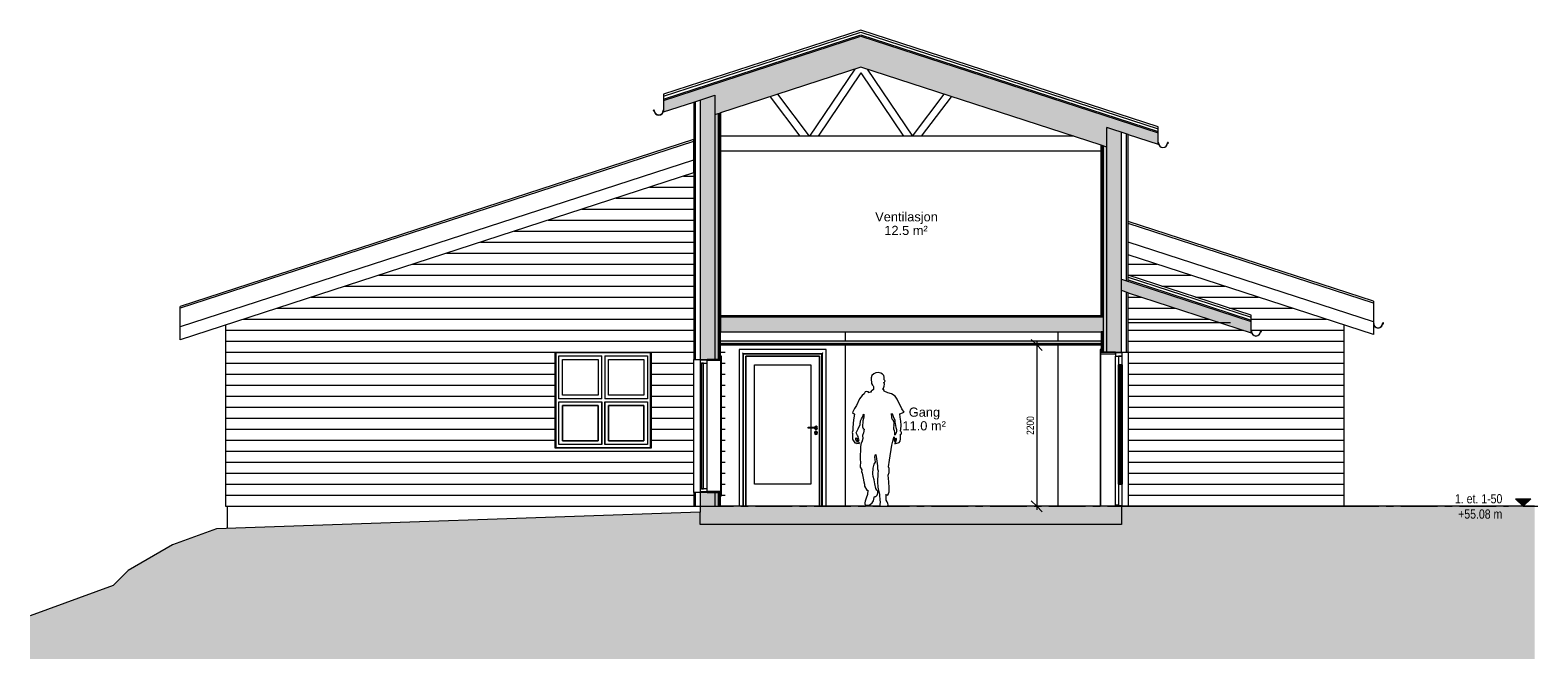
# Model space of a CAD drawing. Header units: millimetres. Extents: x 3754 to 45434, y -2080 to 6566.
# Tile 2 of 2: x 24881 to 45434, y -2080 to 6491. Entities that reach past the tile are written whole.
import ezdxf

# ---------------------------------------------------------------- set-up
doc = ezdxf.new("R2010")
doc.units = ezdxf.units.MM
doc.linetypes.add('Grid Line', pattern=[800, 500, -100, 100, -100])
for name, color, linetype, lineweight in [('A20_generelt', 1, 'Continuous', 9), ('A233_dør vindu', 2, 'Continuous', 9), ('A23_yttervegg', 7, 'Continuous', 15), ('A255_himling', 1, 'Continuous', 9), ('A25_dekker', 3, 'Continuous', 9), ('A26_yttertak', 3, 'Continuous', 9), ('A83_romtekst', 3, 'Continuous', 9), ('A84_målsetting', 4, 'Continuous', 9), ('A84_målsetting-50', 4, 'Continuous', 9), ('A85_skravur', 4, 'Continuous', 9), ('A87-koter_høydeangivelse', 4, 'Continuous', 9)]:
    doc.layers.add(name, color=color, linetype=linetype, lineweight=lineweight)
doc.styles.add('Arial', font='arial.ttf', dxfattribs={"height": 125})
doc.styles.add('Arial Narrow', font='ARIALN.TTF', dxfattribs={"height": 125})
doc.styles.add('Arial Narrow_1', font='ARIALN.TTF', dxfattribs={"height": 100})
doc.dimstyles.new('2_0_mm', dxfattribs={"dimscale": 304.8, "dimtxt": 102.343097, "dimasz": 0.492126, "dimexe": 0.164042, "dimexo": 0.164042, "dimgap": 0.032808, "dimtad": 1, "dimdec": 0, "dimzin": 0, "dimdsep": 46, "dimtxsty": 'Arial Narrow_1', "dimblk1": 'OBLIQUE', "dimblk2": 'OBLIQUE', "dimsah": 1, "dimcen": 0.09, "dimdle": 0.164042, "dimadec": 1, "dimazin": 0, "dimtfac": 1, "dimtdec": 4, "dimtix": 1, "dimtmove": 0, "dimatfit": 3, "dimfxl": 1, "dimtvp": 1, "dimtolj": 1, "dimtzin": 0, "dimarcsym": 2})
pattern_1 = [(45, (36948.555, 2422.89), (-53.033, 53.033), [])]
pattern_2 = [(0, (36948.555, 2422.887), (203.2, 50.8), [16.764, -135.636, 16.764, -135.636, -812.8]), (0, (36948.555, 2422.887), (203.2, 50.8), [-304.8, 16.764, -288.036, 16.764, -135.636, -355.6]), (0, (36948.555, 2422.887), (203.2, 50.8), [-762, 16.764, -84.836, 16.764, -237.236]), (120, (37024.755, 2448.287), (-145.5941, 150.57636), [16.764, -135.636, 16.764, -135.636, -812.8]), (120, (37024.755, 2448.287), (-145.5941, 150.57636), [-304.8, 16.764, -288.036, 16.764, -135.636, -355.6]), (120, (37024.755, 2448.287), (-145.5941, 150.57636), [-762, 16.764, -84.836, 16.764, -237.236]), (240, (37050.155, 2549.887), (-57.6059, -201.37636), [16.764, -135.636, 16.764, -135.636, -812.8]), (240, (37050.155, 2549.887), (-57.6059, -201.37636), [-304.8, 16.764, -288.036, 16.764, -135.636, -355.6]), (240, (37050.155, 2549.887), (-57.6059, -201.37636), [-762, 16.764, -84.836, 16.764, -237.236])]

# ---------------------------------------------------------------- blocks, each defined once
blk = doc.blocks.new('Focus-YD Glass - 11x21M_dyttefuge 10mm-764810-Section 6 ARB')
at = {"layer": 'A233_dør vindu'}
for p, q in [((16861, 2132), (16861, 2090)), ((16861, 2090), (16861, 0)), ((16873, 2137), (16866, 2137)), ((16866, 2085), (16868, 2085)), ((16868, 2085), (16868, 2080)), ((16868, 2080), (17068, 2080)), ((16868, 0), (16868, 2080)), ((16873, 2100), (16873, 2137)), ((17068, 2100), (16873, 2100)), ((17068, 2080), (17068, 2100)), ((17068, 15), (17068, 2048)), ((17110, 2048), (17110, 1928)), ((17160, 2048), (17110, 2048)), ((17110, 1928), (17160, 1928)), ((17110, 300), (17110, 1928)), ((17145, 1928), (17125, 1928)), ((17125, 1928), (17125, 300)), ((17145, 300), (17145, 1928)), ((17160, 1928), (17160, 2048)), ((17160, 1928), (17160, 300)), ((17110, 1061), (17110, 1079)), ((17160, 1061), (17160, 1079)), ((17110, 300), (17110, 5)), ((17160, 300), (17110, 300)), ((17125, 300), (17145, 300)), ((17160, 5), (17160, 300)), ((17110, 15), (17068, 15)), ((17068, 15), (17068, 0)), ((17110, 5), (17110, 15)), ((17110, 5), (17160, 5)), ((17160, 5), (17110, 5)), ((17160, 0), (17160, 5)), ((17068, 0), (17150, 0))]:
    blk.add_line(p, q, dxfattribs=at)
at = {"layer": 'A233_dør vindu', "lineweight": 15}
for p, q in [((17160, 2090), (17068, 2090)), ((17068, 2090), (17068, 2048)), ((17160, 2048), (17160, 2090)), ((17068, 2048), (17160, 2048))]:
    blk.add_line(p, q, dxfattribs=at)
at = {"layer": 'A233_dør vindu'}
for centre, start, end in [((16866, 2132), 90, 180), ((16866, 2090), 180, 270)]:
    blk.add_arc(centre, 5, start, end, dxfattribs=at)
for points, knots in [([(16866, 2137), (16866, 2137), (16865, 2137), (16864, 2137), (16863, 2137), (16863, 2136), (16863, 2136), (16862, 2136), (16862, 2135), (16862, 2135), (16862, 2134), (16861, 2134), (16861, 2133), (16861, 2133), (16861, 2132)], [0, 0, 0, 0, 0.166667, 0.25, 0.333333, 0.416667, 0.458333, 0.5, 0.583333, 0.666667, 0.708333, 0.75, 0.833333, 1, 1, 1, 1]), ([(16861, 2090), (16861, 2090), (16861, 2089), (16861, 2088), (16862, 2088), (16862, 2087), (16862, 2087), (16862, 2087), (16863, 2086), (16863, 2086), (16863, 2086), (16864, 2086), (16865, 2085), (16866, 2085), (16866, 2085)], [0, 0, 0, 0, 0.166667, 0.25, 0.333333, 0.375, 0.416667, 0.5, 0.541667, 0.583333, 0.666667, 0.75, 0.833333, 1, 1, 1, 1])]:
    blk.add_open_spline(points, degree=3, knots=knots, dxfattribs=at)
blk = doc.blocks.new('Focus-ID Glass - 11x21M_dyttefuge 10mm-794837-Section 6 ARB')
at = {"layer": 'A233_dør vindu'}
for p, q in [((13123, 2137), (11939, 2137)), ((11939, 2137), (11939, 0)), ((11991, 2085), (13071, 2085)), ((11991, 0), (11991, 2085)), ((11996, 0), (11996, 2080)), ((11996, 2080), (13066, 2080)), ((13066, 0), (13066, 2080)), ((13071, 2085), (13071, 0)), ((13123, 0), (13123, 2137)), ((12028, 0), (12028, 2048)), ((12028, 2048), (13034, 2048)), ((13034, 2048), (12028, 2048)), ((12028, 2048), (12028, 5)), ((12148, 1928), (12914, 1928)), ((12148, 300), (12148, 1928)), ((12914, 1928), (12914, 1078)), ((13034, 2048), (13034, 0)), ((13034, 5), (13034, 2048)), ((12878, 1063), (12878, 1078)), ((12878, 1078), (12986, 1078)), ((12986, 1063), (12878, 1063)), ((12914, 1063), (12914, 300)), ((12986, 1078), (12965, 1078)), ((12965, 1063), (12986, 1063)), ((12983, 998), (12983, 987)), ((12983, 987), (12988, 987)), ((12988, 987), (12988, 998)), ((12914, 300), (12148, 300)), ((12028, 5), (13034, 5)), ((12028, 0), (12028, 5)), ((12028, 5), (13034, 5)), ((13034, 5), (13034, 0))]:
    blk.add_line(p, q, dxfattribs=at)
for centre, radius, start, end in [((12986, 1070), 22, 0, 160.0677), ((12986, 1070), 22, 199.9323, 0), ((12986, 1070), 7.5, 0, 90), ((12986, 1070), 7.5, 0, 90), ((12986, 1070), 7.5, 270, 0), ((12986, 1070), 7.5, 270, 0), ((12986, 1070), 7.5, 39.7649, 50.2351), ((12986, 1070), 7.5, 309.7649, 320.2351), ((12986, 1000), 22, 0, 180), ((12986, 1000), 22, 180, 0), ((12986, 1005), 7.31, 289.527, 249.5553), ((12986, 1005), 7.31, 10.313, 168.7693), ((12986, 1005), 7.31, 175.403, 249.5553), ((12986, 1005), 7.31, 289.527, 4.7638)]:
    blk.add_arc(centre, radius, start, end, dxfattribs=at)
for points, knots in [([(11939, 2137), (11939, 2137), (11939, 2137), (11939, 2137), (11939, 2136), (11940, 2136), (11940, 2136), (11940, 2135), (11941, 2135), (11941, 2135), (11941, 2134), (11942, 2134), (11942, 2133), (11943, 2132), (11944, 2132)], [0, 0, 0, 0, 0.166667, 0.25, 0.333333, 0.416667, 0.458333, 0.5, 0.583333, 0.666667, 0.708333, 0.75, 0.833333, 1, 1, 1, 1]), ([(11986, 2090), (11986, 2090), (11987, 2089), (11987, 2088), (11988, 2088), (11988, 2087), (11989, 2087), (11989, 2087), (11989, 2086), (11990, 2086), (11990, 2086), (11990, 2085), (11990, 2085), (11991, 2085), (11991, 2085)], [0, 0, 0, 0, 0.166667, 0.25, 0.333333, 0.375, 0.416667, 0.5, 0.541667, 0.583333, 0.666667, 0.75, 0.833333, 1, 1, 1, 1]), ([(13076, 2090), (13075, 2090), (13074, 2089), (13074, 2088), (13073, 2088), (13073, 2087), (13072, 2087), (13072, 2087), (13072, 2086), (13072, 2086), (13071, 2086), (13071, 2085), (13071, 2085), (13071, 2085), (13071, 2085)], [0, 0, 0, 0, 0.166667, 0.25, 0.333333, 0.375, 0.416667, 0.5, 0.541667, 0.583333, 0.666667, 0.75, 0.833333, 1, 1, 1, 1]), ([(13123, 2137), (13123, 2137), (13122, 2137), (13122, 2137), (13122, 2136), (13122, 2136), (13121, 2136), (13121, 2135), (13121, 2135), (13120, 2135), (13120, 2134), (13119, 2134), (13119, 2133), (13118, 2132), (13118, 2132)], [0, 0, 0, 0, 0.166667, 0.25, 0.333333, 0.416667, 0.458333, 0.5, 0.583333, 0.666667, 0.708333, 0.75, 0.833333, 1, 1, 1, 1])]:
    blk.add_open_spline(points, degree=3, knots=knots, dxfattribs=at)
blk = doc.blocks.new('Focus-krysspost åpningsvindu bunn - 12x12M-755431-Section 6 ARB')
at = {"layer": 'A233_dør vindu'}
for p, q in [((9441, 2090), (9441, 800)), ((10731, 2090), (9441, 2090)), ((10731, 800), (10731, 2090)), ((9481, 2050), (10066, 2050)), ((9481, 1465), (9481, 2050)), ((10066, 1465), (10066, 2050)), ((10106, 2050), (10691, 2050)), ((10106, 2050), (10106, 1465)), ((10691, 2050), (10691, 1465)), ((10066, 1465), (9481, 1465)), ((10691, 1465), (10106, 1465)), ((9481, 1425), (10066, 1425)), ((9481, 840), (9481, 1425)), ((9481, 840), (9481, 1425)), ((9481, 1425), (10066, 1425)), ((10016, 1375), (9531, 1375)), ((9531, 1375), (9531, 890)), ((10016, 890), (10016, 1375)), ((10066, 1425), (10066, 840)), ((10066, 840), (10066, 1425)), ((10106, 1425), (10691, 1425)), ((10106, 840), (10106, 1425)), ((10106, 1425), (10106, 840)), ((10106, 1425), (10691, 1425)), ((10641, 1375), (10156, 1375)), ((10156, 1375), (10156, 890)), ((10641, 890), (10641, 1375)), ((10691, 1425), (10691, 840)), ((10691, 1425), (10691, 840)), ((10066, 840), (9481, 840)), ((10066, 840), (9481, 840)), ((9531, 890), (10016, 890)), ((10691, 840), (10106, 840)), ((10691, 840), (10106, 840)), ((10156, 890), (10641, 890)), ((9441, 800), (10731, 800))]:
    blk.add_line(p, q, dxfattribs=at)
blk = doc.blocks.new('Focus-Hel Rute fast - 7x18M_dyttefuge 10mm-872921-Section 6 ARB')
at = {"layer": 'A233_dør vindu'}
for p, q in [((11501, 1990), (11409, 1990)), ((11409, 1990), (11409, 1950)), ((11409, 1950), (11501, 1950)), ((11409, 1950), (11409, 240)), ((11451, 1950), (11426, 1950)), ((11426, 1950), (11426, 240)), ((11451, 240), (11451, 1950)), ((11501, 2000), (11501, 1990)), ((11686, 2000), (11501, 2000)), ((11501, 1950), (11501, 1990)), ((11501, 1990), (11686, 1990)), ((11501, 240), (11501, 1950)), ((11686, 2047), (11686, 1995)), ((11698, 2047), (11686, 2047)), ((11686, 1990), (11686, 2000)), ((11686, 1995), (11698, 1995)), ((11686, 1990), (11686, 200)), ((11698, 1995), (11698, 2047)), ((11698, 195), (11698, 1995)), ((11409, 240), (11409, 200)), ((11501, 240), (11409, 240)), ((11426, 240), (11451, 240)), ((11501, 200), (11501, 240)), ((11409, 200), (11501, 200)), ((11501, 200), (11501, 190)), ((11686, 200), (11501, 200)), ((11501, 190), (11686, 190)), ((11686, 190), (11686, 200)), ((11698, 195), (11686, 195)), ((11686, 195), (11686, 143)), ((11686, 143), (11698, 143)), ((11698, 143), (11698, 195))]:
    blk.add_line(p, q, dxfattribs=at)
blk = doc.blocks.new('3D_People_in_2d1 - mann09-734608-Section 6 ARB')
at = {"layer": 'A85_skravur'}
for p, q in [((13747, 1783), (13736, 1753)), ((13736, 1753), (13736, 1721)), ((13736, 1721), (13744, 1697)), ((13744, 1697), (13741, 1694)), ((13741, 1694), (13742, 1676)), ((13742, 1676), (13757, 1651)), ((13776, 1806), (13747, 1783)), ((13757, 1651), (13765, 1644)), ((13803, 1820), (13776, 1806)), ((13839, 1824), (13803, 1820)), ((13872, 1816), (13839, 1824)), ((13893, 1801), (13872, 1816)), ((13910, 1781), (13893, 1801)), ((13914, 1761), (13910, 1781)), ((13913, 1689), (13918, 1692)), ((13918, 1666), (13913, 1689)), ((13914, 1737), (13914, 1761)), ((13914, 1724), (13914, 1737)), ((13925, 1715), (13914, 1724)), ((13914, 1638), (13918, 1666)), ((13918, 1692), (13925, 1700)), ((13927, 1708), (13925, 1715)), ((13925, 1700), (13927, 1708)), ((13577, 1464), (13540, 1376)), ((13615, 1512), (13577, 1464)), ((13645, 1531), (13615, 1512)), ((13658, 1559), (13645, 1531)), ((13677, 1564), (13658, 1559)), ((13702, 1561), (13677, 1564)), ((13702, 1546), (13702, 1561)), ((13723, 1554), (13702, 1546)), ((13736, 1557), (13723, 1554)), ((13737, 1568), (13736, 1557)), ((13750, 1578), (13737, 1568)), ((13769, 1594), (13750, 1578)), ((13765, 1644), (13770, 1631)), ((13770, 1595), (13769, 1594)), ((13770, 1631), (13771, 1614)), ((13772, 1612), (13770, 1595)), ((13771, 1614), (13772, 1612)), ((13899, 1602), (13906, 1612)), ((13905, 1603), (13899, 1590)), ((13899, 1590), (13899, 1602)), ((13914, 1571), (13905, 1603)), ((13906, 1612), (13914, 1638)), ((13967, 1548), (13914, 1571)), ((14015, 1533), (13967, 1548)), ((14064, 1501), (14015, 1533)), ((14091, 1461), (14064, 1501)), ((14158, 1329), (14091, 1461)), ((13510, 1334), (13483, 1277)), ((13483, 1277), (13509, 1255)), ((13509, 1255), (13498, 1180)), ((13540, 1376), (13510, 1334)), ((13618, 1215), (13627, 1243)), ((13627, 1243), (13638, 1258)), ((13638, 1258), (13638, 1216)), ((14019, 1212), (14014, 1264)), ((14014, 1264), (14032, 1243)), ((14032, 1243), (14044, 1211)), ((14130, 1259), (14189, 1284)), ((14134, 1213), (14130, 1259)), ((14189, 1284), (14158, 1329)), ((13487, 1032), (13481, 1005)), ((13488, 1076), (13487, 1032)), ((13498, 1180), (13488, 1076)), ((13536, 1012), (13560, 1058)), ((13560, 1058), (13587, 1113)), ((13587, 1113), (13595, 1165)), ((13595, 1165), (13607, 1190)), ((13607, 1190), (13618, 1215)), ((13625, 1163), (13618, 1085)), ((13618, 1085), (13628, 1062)), ((13638, 1216), (13625, 1163)), ((13628, 1062), (13643, 1052)), ((13643, 1052), (13635, 1003)), ((14024, 1188), (14019, 1212)), ((14040, 1173), (14024, 1188)), ((14052, 1153), (14040, 1173)), ((14044, 1211), (14059, 1179)), ((14047, 1105), (14053, 1126)), ((14050, 1099), (14047, 1105)), ((14047, 1050), (14049, 1073)), ((14057, 1027), (14047, 1050)), ((14049, 1073), (14050, 1099)), ((14053, 1126), (14052, 1153)), ((14059, 1179), (14061, 1145)), ((14061, 1145), (14069, 1102)), ((14069, 1102), (14075, 1075)), ((14075, 1075), (14082, 1047)), ((14082, 1047), (14084, 1026)), ((14143, 1161), (14134, 1213)), ((14136, 1023), (14145, 1091)), ((14146, 1107), (14143, 1161)), ((14145, 1091), (14146, 1107)), ((13481, 1005), (13482, 993)), ((13482, 993), (13485, 980)), ((13485, 980), (13484, 915)), ((13484, 915), (13488, 906)), ((13488, 906), (13499, 892)), ((13499, 892), (13515, 867)), ((13515, 867), (13534, 866)), ((13527, 928), (13534, 931)), ((13529, 909), (13527, 928)), ((13543, 887), (13529, 909)), ((13532, 1002), (13536, 1012)), ((13538, 992), (13532, 1002)), ((13534, 931), (13542, 929)), ((13534, 866), (13545, 858)), ((13553, 967), (13538, 992)), ((13542, 929), (13552, 907)), ((13562, 872), (13543, 887)), ((13545, 858), (13556, 859)), ((13552, 907), (13563, 896)), ((13559, 952), (13553, 967)), ((13556, 859), (13575, 857)), ((13567, 923), (13559, 952)), ((13574, 869), (13562, 872)), ((13563, 896), (13572, 896)), ((13575, 904), (13567, 923)), ((13572, 896), (13575, 904)), ((13578, 863), (13574, 869)), ((13575, 857), (13578, 863)), ((13602, 870), (13593, 811)), ((13609, 874), (13602, 870)), ((13626, 925), (13609, 874)), ((13635, 1003), (13621, 965)), ((13621, 965), (13626, 925)), ((13989, 628), (14021, 832)), ((14021, 832), (14048, 943)), ((14048, 943), (14052, 947)), ((14051, 914), (14050, 888)), ((14050, 888), (14057, 887)), ((14052, 947), (14051, 914)), ((14060, 1011), (14057, 1027)), ((14057, 887), (14067, 917)), ((14061, 1003), (14060, 1011)), ((14062, 970), (14061, 1003)), ((14079, 1001), (14062, 970)), ((14069, 877), (14062, 860)), ((14062, 860), (14063, 852)), ((14063, 852), (14078, 860)), ((14067, 917), (14074, 931)), ((14079, 906), (14069, 877)), ((14074, 931), (14080, 925)), ((14078, 860), (14090, 859)), ((14082, 1025), (14079, 1001)), ((14080, 925), (14079, 906)), ((14084, 1026), (14082, 1025)), ((14090, 859), (14106, 865)), ((14106, 865), (14119, 869)), ((14119, 869), (14135, 887)), ((14135, 887), (14139, 918)), ((14142, 1022), (14136, 1023)), ((14136, 981), (14136, 985)), ((14136, 985), (14146, 985)), ((14137, 967), (14136, 981)), ((14139, 918), (14137, 967)), ((14149, 1016), (14142, 1022)), ((14146, 985), (14152, 994)), ((14153, 1006), (14149, 1016)), ((14152, 994), (14153, 1006)), ((13593, 811), (13589, 649)), ((13589, 649), (13595, 590)), ((13790, 674), (13792, 691)), ((13795, 603), (13790, 674)), ((13792, 691), (13802, 707)), ((13802, 707), (13812, 649)), ((13812, 649), (13823, 551)), ((13974, 536), (13989, 628)), ((13595, 590), (13588, 554)), ((13588, 554), (13588, 533)), ((13588, 533), (13612, 498)), ((13612, 498), (13608, 475)), ((13608, 475), (13617, 452)), ((13617, 452), (13629, 383)), ((13762, 443), (13764, 518)), ((13766, 406), (13762, 443)), ((13764, 518), (13781, 572)), ((13781, 572), (13795, 603)), ((13823, 551), (13825, 511)), ((13827, 447), (13824, 332)), ((13825, 511), (13835, 482)), ((13835, 482), (13827, 447)), ((13970, 424), (13985, 460)), ((13977, 335), (13970, 424)), ((13985, 513), (13974, 536)), ((13985, 460), (13985, 513)), ((13629, 383), (13636, 333)), ((13636, 333), (13646, 301)), ((13646, 301), (13648, 275)), ((13648, 275), (13679, 220)), ((13679, 220), (13691, 218)), ((13691, 218), (13687, 162)), ((13778, 361), (13766, 406)), ((13786, 304), (13778, 361)), ((13802, 244), (13786, 304)), ((13815, 219), (13802, 244)), ((13828, 205), (13815, 219)), ((13824, 332), (13830, 259)), ((13830, 259), (13838, 217)), ((13838, 217), (13845, 183)), ((13984, 252), (13977, 335)), ((13982, 197), (13984, 252)), ((13655, 69), (13651, 48)), ((13651, 48), (13651, 30)), ((13651, 30), (13665, 17)), ((13671, 109), (13655, 69)), ((13665, 17), (13701, 16)), ((13687, 162), (13671, 109)), ((13701, 16), (13724, 25)), ((13724, 25), (13751, 47)), ((13751, 47), (13768, 74)), ((13768, 74), (13777, 120)), ((13777, 120), (13783, 133)), ((13783, 133), (13803, 135)), ((13803, 135), (13818, 153)), ((13818, 153), (13831, 177)), ((13831, 177), (13828, 205)), ((13845, 183), (13854, 165)), ((13854, 165), (13852, 145)), ((13852, 145), (13857, 92)), ((13861, 52), (13855, 27)), ((13855, 27), (13855, 6)), ((13855, 6), (13860, 0)), ((13857, 92), (13861, 52)), ((13860, 0), (13962, 0)), ((13944, 143), (13939, 159)), ((13939, 159), (13964, 151)), ((13941, 121), (13944, 143)), ((13944, 82), (13941, 121)), ((13955, 62), (13944, 82)), ((13967, 40), (13955, 62)), ((13962, 0), (13969, 21)), ((13964, 151), (13982, 197)), ((13969, 21), (13967, 40))]:
    blk.add_line(p, q, dxfattribs=at)
blk = doc.blocks.new('Level - navn _ høyde-340185-Section 6 ARB')
at = {"layer": 'A87-koter_høydeangivelse'}
blk.add_hatch(color=256, dxfattribs=at).paths.add_polyline_path([(22627, 0), (22524, 102), (22729, 102)])
for p, q in [((22627, 0), (22427, 0)), ((22524, 102), (22627, 0)), ((22524, 102), (22729, 102)), ((22729, 102), (22627, 0)), ((22627, 0), (22827, 0))]:
    blk.add_line(p, q, dxfattribs=at)
blk = doc.blocks.new('DIMBLOCK7-Section 6 ARB')
at = {"layer": 'A84_målsetting-50'}
for p, q in [((38604, 2200), (38529, 2275)), ((38604, 2200), (38554, 2200)), ((38604, 2250), (38604, -50)), ((38604, 2200), (38679, 2125)), ((38604, 2200), (38660, 2200)), ((38604, 0), (38529, 75)), ((38604, 0), (38554, 0)), ((38604, 0), (38679, -75)), ((38604, 0), (38660, 0))]:
    blk.add_line(p, q, dxfattribs=at)
at = {"layer": 'A84_målsetting-50', "color": 0, "insert": (38465, 973), "char_height": 100, "width": 304.11, "attachment_point": 1, "rotation": 90, "line_spacing_factor": 0.974696, "style": 'Arial Narrow_1'}
blk.add_mtext('2200', dxfattribs=at)
blk = doc.blocks.new('_Oblique')
at = {"color": 0, "linetype": 'ByBlock', "lineweight": -2}
blk.add_line((-0.5, -0.5), (0.5, 0.5), dxfattribs=at)

msp = doc.modelspace()

# ---------------------------------------------------------------- hatches: boundary and pattern name
at = {"layer": 'A23_yttervegg'}
h = msp.add_hatch(color=256, dxfattribs=at)
h.paths.add_polyline_path([(34214.4, 0), (34214.4, 190), (34016.4, 190), (34016.4, 0)])
h.paths.add_polyline_path([(34214.4, 2000), (34214.4, 5604.9), (34016.4, 5540.6), (34016.4, 2000)])
h = msp.add_hatch(color=256, dxfattribs=at)
h.paths.add_polyline_path([(34262.4, 0), (34262.4, 190), (34214.4, 190), (34214.4, 0)])
h.paths.add_polyline_path([(34262.4, 2000), (34262.4, 5355.6), (34214.4, 5340), (34214.4, 2000)])
at = {"layer": 'A23_yttervegg', "lineweight": 9}
h = msp.add_hatch(dxfattribs=at)
h.set_pattern_fill('FP_6', color=256, style=0, pattern_type=2)
h.set_pattern_definition(pattern_1)
h.paths.add_polyline_path([(34280.4, 0), (34280.4, 190), (34262.4, 190), (34262.4, 0)])
h.paths.add_polyline_path([(34280.4, 2000), (34280.4, 5361.4), (34262.4, 5355.6), (34262.4, 2000)])
at = {"layer": 'A23_yttervegg'}
for points in [[(39621.1, 2100), (39757.8, 2100), (39757.8, 5098.5), (39559.8, 5162.9), (39559.8, 2100)], [(39559.8, 2100), (39559.8, 4897.9), (39511.8, 4913.5), (39511.8, 2100), (39541, 2100)]]:
    msp.add_hatch(color=256, dxfattribs=at).paths.add_polyline_path(points)
at = {"layer": 'A23_yttervegg', "lineweight": 9}
h = msp.add_hatch(dxfattribs=at)
h.set_pattern_fill('FP_6', color=256, style=0, pattern_type=2)
h.set_pattern_definition(pattern_1)
h.paths.add_polyline_path([(39493.8, 2100), (39511.8, 2100), (39511.8, 2378), (39493.8, 2378), (39493.8, 2108.1)])
h.paths.add_polyline_path([(39493.8, 2576), (39511.8, 2576), (39511.8, 4913.5), (39493.8, 4919.3), (39493.8, 2588)])
at = {"layer": 'A255_himling'}
msp.add_hatch(color=256, dxfattribs=at).paths.add_polyline_path([(39480.8, 2216), (39480.8, 2252), (34293.4, 2252), (34293.4, 2216), (39460.9, 2216)])
at = {"layer": 'A25_dekker'}
h = msp.add_hatch(dxfattribs=at)
h.set_pattern_fill('FP_7', color=256, style=0, pattern_type=2)
h.set_pattern_definition(pattern_2)
h.paths.add_polyline_path([(39480.8, 2588), (39480.8, 2600), (34293.4, 2600), (34293.4, 2588), (38980.2, 2588)])
h = msp.add_hatch(dxfattribs=at)
h.set_pattern_fill('FP_7', color=256, style=0, pattern_type=2)
h.set_pattern_definition(pattern_2)
h.paths.add_polyline_path([(39480.8, 2576), (39480.8, 2588), (34293.4, 2588), (34293.4, 2576), (38980.2, 2576)])
for points in [[(37698.5, 2378), (39511.8, 2378), (39511.8, 2576), (34293.4, 2576), (34293.4, 2378), (37057.6, 2378)], [(34214.4, -250), (39757.8, -250), (39757.8, 0), (34016.4, 0), (34016.4, -250)]]:
    msp.add_hatch(color=256, dxfattribs=at).paths.add_polyline_path(points)
at = {"layer": 'A26_yttertak'}
for points in [[(39559.8, 4897.9), (39559.8, 5318.5), (36206.8, 6407.9), (34214.4, 5760.6), (34214.4, 5340), (36206.8, 5987.4), (39511.8, 4913.5)], [(41527.6, 2365), (41527.6, 2520.6), (39757.6, 3095.7), (39757.8, 2940.1), (41048.7, 2520.6)]]:
    msp.add_hatch(color=256, dxfattribs=at).paths.add_polyline_path(points)
h = msp.add_hatch(color=256, dxfattribs=at)
h.paths.add_polyline_path([(40259.8, 4935.4), (40259.8, 5091), (39559.8, 5318.5), (39559.8, 5162.9), (39847.8, 5069.3)])
h.paths.add_polyline_path([(33514.4, 5377.5), (34214.4, 5604.9), (34214.4, 5760.6), (33514.4, 5533.1), (33514.4, 5511.4)])
h = msp.add_hatch(dxfattribs=at)
h.set_pattern_fill('FP_3', color=256, style=0, pattern_type=2)
h.set_pattern_definition([(90, (43263, 2465.7), (-600, 4e-14), [])])
h.paths.add_polyline_path([(43318.4, 2493.3), (43319.3, 2494.9), (43318.5, 2495), (43318.4, 2493.3)])
h.paths.add_polyline_path([(43256.8, 2430.8), (43273, 2433), (43289, 2440), (43301.5, 2449.8), (43311.1, 2462.5), (43317.2, 2477.4), (43319.3, 2493.3), (43318.4, 2493.3), (43316.2, 2477.2), (43309.8, 2462.1), (43299.5, 2449.1), (43285.7, 2439.2), (43272.7, 2433.8), (43256.8, 2431.7), (43240.6, 2433.9), (43225.5, 2440.3), (43212.6, 2450.6), (43202.7, 2464.4), (43197.3, 2477.4), (43195.2, 2493.3), (43194.3, 2493.3), (43196.4, 2477.2), (43203.4, 2461.1), (43213.2, 2448.7), (43226, 2439), (43240.8, 2432.9), (43256.8, 2430.8)])
h.paths.add_polyline_path([(43325.6, 2487.2), (43328.4, 2488.4), (43327, 2488.4)])
h.paths.add_polyline_path([(43328.9, 2488.4), (43329.5, 2489.4), (43328.4, 2489.1), (43328.9, 2488.4)])
h.paths.add_polyline_path([(43331.3, 2496.1), (43330.5, 2497.2), (43330.8, 2495.9)])
h.paths.add_polyline_path([(43331.7, 2494.4), (43331.2, 2495.8), (43330.8, 2494.4)])
h.paths.add_polyline_path([(43331.6, 2492.7), (43331.6, 2494.3), (43330.7, 2492.9)])
h.paths.add_polyline_path([(43331.1, 2491), (43331.1, 2492.2), (43330.3, 2491.4)])
h.paths.add_polyline_path([(43330.2, 2489.6), (43330.2, 2490.5), (43329.5, 2490.1)])
h.paths.add_polyline_path([(43200.2, 2490.4), (43201, 2490.9), (43199, 2494.5), (43198.2, 2494.1), (43199, 2492.6)])
h.paths.add_polyline_path([(43318.5, 2495), (43319.8, 2496.3), (43319, 2496.7)])
h.paths.add_polyline_path([(43321.2, 2499.3), (43323, 2499.6), (43322.8, 2500.1), (43321.7, 2499.6)])
h.paths.add_polyline_path([(43319.9, 2498.2), (43321.7, 2498.6), (43321.2, 2499.3), (43320.6, 2498.8)])
h.paths.add_polyline_path([(43319, 2496.7), (43320.6, 2497.6), (43319.8, 2497.9)])
h.paths.add_polyline_path([(43329.8, 2497.2), (43330.5, 2497.7), (43329.5, 2498.3)])
h.paths.add_polyline_path([(43324.5, 2500.5), (43323.1, 2500), (43324.5, 2499.6)])
h.paths.add_polyline_path([(43326.2, 2500.4), (43324.6, 2500.4), (43326, 2499.5)])
h.paths.add_polyline_path([(43327.9, 2499.9), (43326.7, 2499.9), (43327.5, 2499.1)])
h.paths.add_polyline_path([(43328.8, 2498.3), (43329.1, 2499.1), (43328.4, 2499)])
at = {"layer": 'A85_skravur'}
h = msp.add_hatch(dxfattribs=at)
h.set_pattern_fill('FP_2', color=256, style=0, pattern_type=2)
h.set_pattern_definition([(0, (34356.9, 0), (0, 150), [])])
h.paths.add_polyline_path([(27543.4, 0), (33926.4, 0), (33926.1, 4545), (27543.4, 2471.1), (27543.4, 218.8)])
h.paths.add_polyline_path([(34356.9, 0), (34356.9, 2200), (34293.4, 2200), (34293.4, 2047), (34305.4, 2047), (34305.4, 143), (34293.4, 143), (34293.4, 0)])
h.paths.add_polyline_path([(33212.3, 790), (32038.4, 790), (32038.4, 2100), (33348.4, 2100), (33348.4, 790)])
h.paths.add_polyline_path([(34356.9, 2252), (34356.9, 2378), (34293.4, 2378), (34293.4, 2252)])
h = msp.add_hatch(dxfattribs=at)
h.set_pattern_fill('FP_5', color=256, style=0, pattern_type=2)
h.set_pattern_definition([(0, (42718.57, 0), (0, 150), [])])
h.paths.add_polyline_path([(39847.8, 0), (42793.4, 0), (42793.4, 2471.1), (39847.8, 3428.2), (39847.8, 3149.5), (41527.6, 2603.7), (41527.6, 2365), (39847.8, 2910.8), (39847.8, 533.7)])
h.paths.add_polyline_path([(41659.9, 2377.5), (41658.1, 2378.5), (41658.9, 2378.9), (41659.8, 2377.7)])
h.paths.add_polyline_path([(41604.7, 2322.7), (41577.1, 2322.7), (41551.5, 2335.5), (41534.6, 2357), (41528.5, 2383.7), (41530.7, 2386), (41533.5, 2384.4), (41534.7, 2380.9), (41534.4, 2380.8), (41532.5, 2384.4), (41530.4, 2385), (41529.4, 2383.7), (41535.9, 2356.6), (41552.6, 2335.5), (41577.3, 2323.6), (41605, 2323.7), (41630, 2336.2), (41646.5, 2357), (41653.5, 2385.3), (41656.6, 2390.1), (41663.6, 2389.3), (41665.7, 2382.2), (41659.9, 2377.5), (41659.9, 2378.5), (41664.8, 2382.5), (41663, 2388.6), (41656.6, 2389.3), (41653.5, 2383.6), (41646.5, 2355.5), (41629.4, 2334.5), (41605, 2322.7)])
h.paths.add_polyline_path([(41658.1, 2378.5), (41658.2, 2380.5), (41658.9, 2380), (41658.3, 2378.9)])
h = msp.add_hatch(dxfattribs=at)
h.set_pattern_fill('FP_7', color=250, style=0, pattern_type=2)
h.set_pattern_definition(pattern_2)
h.paths.add_polyline_path([(24880.9, -2080), (45389, -2080), (45389, 0), (39757.8, 0), (39757.8, -250), (34016.4, -250), (34016.4, -78.4), (27423.1, -308.7), (26821.7, -527.6), (26215.5, -877.6), (26013, -1080), (24880.9, -1492.1), (24880.9, -1634.5)])

# ---------------------------------------------------------------- linework, layer by layer
at = {"layer": 'A20_generelt'}
for p, q in [((36206.8, 5987.4), (34293.4, 5365.6)), ((39480.8, 4923.6), (36206.8, 5987.4)), ((36121.4, 5959.6), (35504.5, 5045)), ((36206.8, 5907.4), (35625.1, 5045)), ((36207, 5907.2), (36788.5, 5045)), ((36292.3, 5959.6), (36909.2, 5045)), ((35379.3, 5045), (34974.7, 5581.9)), ((35504.5, 5045), (35072.2, 5618.7)), ((36909.2, 5045), (37341.5, 5618.7)), ((37034.4, 5045), (37438.9, 5581.9)), ((34293.4, 5365.6), (34293.4, 2600)), ((39107.1, 5045), (34280.4, 5045)), ((34258.8, 4845), (39511.8, 4845)), ((39480.8, 2600), (39480.8, 4923.6)), ((34293.4, 2600), (39480.8, 2600)), ((32138.4, 2000), (32623.4, 2000)), ((32138.4, 1515), (32138.4, 2000)), ((32623.4, 2000), (32623.4, 1515)), ((32763.4, 2000), (33248.4, 2000)), ((32763.4, 1515), (32763.4, 2000)), ((33248.4, 2000), (33248.4, 1515)), ((32623.4, 1515), (32138.4, 1515)), ((33248.4, 1515), (32763.4, 1515)), ((32138.4, 1375), (32623.4, 1375)), ((32138.4, 890), (32138.4, 1375)), ((32623.4, 1375), (32623.4, 890)), ((32763.4, 1375), (33248.4, 1375)), ((32763.4, 890), (32763.4, 1375)), ((33248.4, 1375), (33248.4, 890)), ((32623.4, 890), (32138.4, 890)), ((33248.4, 890), (32763.4, 890)), ((27568.2, 0), (27568.2, -303.6)), ((45389, 0), (39757.8, 0)), ((39757.8, 0), (39757.8, -250)), ((34016.4, -78.4), (27423.1, -308.7)), ((34016.4, -250), (34016.4, -78.4)), ((27423.1, -308.7), (26821.7, -527.6)), ((39757.8, -250), (34016.4, -250)), ((26821.7, -527.6), (26215.5, -877.6)), ((26215.5, -877.6), (26013, -1080)), ((26013, -1080), (24880.9, -1492.1))]:
    msp.add_line(p, q, dxfattribs=at)
at = {"layer": 'A23_yttervegg', "lineweight": 9}
for p, q in [((34214.4, 5604.9), (34214.4, 2000)), ((33946.4, 5517.9), (33946.4, 2000)), ((34016.4, 5540.6), (34016.4, 2000)), ((34262.4, 5355.6), (34262.4, 2000)), ((34280.4, 5361.4), (34280.4, 2000)), ((39847.8, 5069.3), (39559.8, 5162.9)), ((39757.8, 3095.7), (39757.8, 5098.5)), ((39827.8, 3072.9), (39827.8, 5075.8)), ((39559.8, 4897.9), (39480.8, 4923.6)), ((39493.8, 2576), (39493.8, 4919.3)), ((39511.8, 2100), (39511.8, 4913.5)), ((39559.8, 2100), (39559.8, 4897.9)), ((39757.6, 2940.1), (39757.6, 3095.7)), ((39757.6, 3095.7), (39757.8, 3095.7)), ((39847.8, 3066.4), (39847.8, 3149.5)), ((39847.8, 2910.8), (39757.6, 2940.1)), ((39757.8, 2100), (39757.8, 2940.1)), ((39827.8, 2100), (39827.8, 2917.3)), ((39480.8, 2600), (39480.8, 2576)), ((39511.8, 2378), (39480.8, 2378)), ((39493.8, 2100), (39493.8, 2378)), ((33946.4, 190), (33946.4, 0)), ((34016.4, 190), (34016.4, 0)), ((34016.4, 0), (34293.4, 0)), ((34214.4, 190), (34214.4, 0)), ((34262.4, 190), (34262.4, 0)), ((34280.4, 190), (34280.4, 0))]:
    msp.add_line(p, q, dxfattribs=at)
at = {"layer": 'A23_yttervegg'}
for p, q in [((33926.4, 5511.4), (33926.4, 2000)), ((39847.8, 3149.5), (39847.8, 5069.3)), ((39847.8, 2100), (39847.8, 2910.8)), ((34293.4, 2000), (34293.4, 2378)), ((39480.8, 2378), (39480.8, 2100)), ((39480.8, 2100), (39847.8, 2100)), ((33926.4, 2000), (34293.4, 2000)), ((33926.4, 190), (33926.4, 0)), ((34293.4, 190), (33926.4, 190)), ((33926.4, 0), (34016.4, 0)), ((34293.4, 0), (34293.4, 190))]:
    msp.add_line(p, q, dxfattribs=at)
at = {"layer": 'A255_himling'}
msp.add_line((41243.4, 2500), (39847.8, 2500), dxfattribs=at)
at = {"layer": 'A255_himling', "color": 7, "lineweight": 15}
for p, q in [((39480.8, 2252), (34293.4, 2252)), ((39480.8, 2216), (34293.4, 2216))]:
    msp.add_line(p, q, dxfattribs=at)
at = {"layer": 'A255_himling', "color": 250}
msp.add_line((34293.4, 2200), (39480.8, 2200), dxfattribs=at)
at = {"layer": 'A25_dekker'}
for p, q in [((34293.4, 2600), (34293.4, 2378)), ((39480.8, 2588), (34293.4, 2588)), ((39511.8, 2576), (34293.4, 2576))]:
    msp.add_line(p, q, dxfattribs=at)
at = {"layer": 'A25_dekker', "color": 7, "lineweight": 15}
for p, q in [((34293.4, 2378), (39480.8, 2378)), ((34016.4, 0), (34016.4, -78.4)), ((36468.3, 0), (34293.4, 0)), ((39757.8, 0), (36569.6, 0))]:
    msp.add_line(p, q, dxfattribs=at)
at = {"layer": 'A26_yttertak', "color": 7, "lineweight": 15}
for p, q in [((36206.8, 6491), (33514.4, 5616.2)), ((40259.8, 5174.1), (36206.8, 6491)), ((33514.4, 5616.2), (33514.4, 5377.5)), ((33514.4, 5377.5), (33926.4, 5511.4)), ((40259.8, 4935.4), (40259.8, 5174.1)), ((39847.8, 5069.3), (40259.8, 4935.4)), ((41527.6, 2603.7), (39847.8, 3149.5)), ((39847.8, 2910.8), (41527.6, 2365)), ((41527.6, 2365), (41527.6, 2603.7))]:
    msp.add_line(p, q, dxfattribs=at)
at = {"layer": 'A26_yttertak'}
for p, q in [((33514.4, 5589.9), (36206.8, 6464.7)), ((33514.4, 5552), (36206.8, 6426.9)), ((33514.4, 5533.1), (36206.8, 6407.9)), ((36206.8, 6464.7), (40259.8, 5147.8)), ((36206.8, 6426.9), (40259.8, 5110)), ((36206.8, 6407.9), (40259.8, 5091)), ((33926.4, 5511.4), (34214.4, 5604.9)), ((34214.4, 5340), (34293.4, 5365.6)), ((39559.8, 4897.9), (39559.8, 5162.9)), ((33926.1, 4998.2), (26926.3, 2723.8)), ((33926.1, 4974), (26926.3, 2699.6)), ((33926.1, 4998.2), (33926.1, 4545)), ((33926.1, 4718.5), (26926.3, 2444.1)), ((33926.1, 4545), (26926.3, 2270.6)), ((43193.4, 2794.3), (39847.8, 3881.4)), ((43193.4, 2770.2), (39847.8, 3857.2)), ((43193.4, 2514.7), (39847.8, 3601.7)), ((43193.4, 2341.2), (39847.8, 3428.2)), ((39757.8, 3095.7), (41527.6, 2520.6)), ((39847.8, 3123.2), (41527.6, 2577.4)), ((39847.8, 3085.4), (41527.6, 2539.5)), ((26926.3, 2270.6), (26926.3, 2723.8)), ((43193.4, 2794.3), (43193.4, 2341.2)), ((43198.2, 2494.1), (43200.2, 2490.4)), ((43201, 2490.9), (43199, 2494.5)), ((43323.9, 2490.2), (43324.7, 2491.3)), ((43325.4, 2490.7), (43324.7, 2489.7))]:
    msp.add_line(p, q, dxfattribs=at)
at = {"layer": 'A26_yttertak', "lineweight": 20}
for p, q in [((33382.4, 5393.5), (33383.1, 5392.5)), ((33383.9, 5393), (33383.1, 5394.2)), ((33508.8, 5397.4), (33506.8, 5393.7)), ((33507.6, 5393.3), (33509.6, 5396.9)), ((40264.6, 4954.9), (40266.6, 4951.2)), ((40267.4, 4951.6), (40265.4, 4955.3)), ((40391.2, 4952.1), (40390.3, 4951)), ((40391.1, 4950.4), (40391.8, 4951.4)), ((41532.5, 2384.4), (41534.4, 2380.8)), ((41535.2, 2381.2), (41533.2, 2384.9)), ((41659, 2381.7), (41658.2, 2380.5)), ((41658.9, 2380), (41659.6, 2381))]:
    msp.add_line(p, q, dxfattribs=at)
for centre, radius, start, end in [((33382.7, 5396.7), 6.68, 355.26208, 264.87546), ((33382.7, 5396.7), 5.78, 354.90492, 264.90492), ((33382.3, 5391.9), 1.9, 264.53878, 35.59419), ((33382.3, 5391.9), 0.998, 264.40581, 35.59419), ((33382.9, 5393.7), 0.494, 67.6465, 202.3535), ((33451, 5396.2), 62.5, 180, 0), ((33451, 5396.2), 61.6, 180.03576, 0), ((33507.3, 5393.7), 0.511, 179.85607, 303.43786), ((33511, 5396.2), 2.5, 0, 151.64696), ((33511, 5396.2), 1.6, 0, 151.64696), ((40263.2, 4954.1), 2.5, 28.35304, 180), ((40323.2, 4954.1), 62.5, 180, 0), ((40263.2, 4954.1), 1.6, 28.35304, 180), ((40323.2, 4954.1), 61.6, 180, 359.96424), ((40266.9, 4951.6), 0.511, 236.56214, 0.14393), ((40391.5, 4954.6), 6.68, 275.12454, 184.73792), ((40391.5, 4954.6), 5.78, 275.09508, 185.09508), ((40391.9, 4949.9), 1.9, 144.40581, 275.46122), ((40391.9, 4949.9), 0.998, 144.40581, 275.59419), ((40391.3, 4951.6), 0.494, 337.6465, 112.3535), ((41531, 2383.7), 2.5, 28.35304, 180), ((41591, 2383.7), 62.5, 180, 360), ((41531, 2383.7), 1.6, 28.35304, 180), ((41591, 2383.7), 61.6, 180, 359.96424), ((41534.7, 2381.2), 0.511, 236.56214, 0.14393), ((41659.3, 2384.2), 6.68, 275.12454, 184.73792), ((41659.3, 2384.2), 5.78, 275.09508, 185.09508), ((41659.7, 2379.4), 1.9, 144.40581, 275.46122), ((41659.7, 2379.4), 0.998, 144.40581, 275.59419), ((41659.2, 2381.2), 0.494, 337.6465, 112.3535)]:
    msp.add_arc(centre, radius, start, end, dxfattribs=at)
at = {"layer": 'A26_yttertak'}
for centre, radius, start, end in [((43196.8, 2493.3), 2.5, 28.35304, 180), ((43196.8, 2493.3), 2.5, 28.35304, 180), ((43256.8, 2493.3), 62.5, 180, 0), ((43256.8, 2493.3), 62.5, 188.833, 198.3806), ((43196.8, 2493.3), 1.6, 28.35304, 180), ((43196.8, 2493.3), 1.6, 28.35304, 180), ((43256.8, 2493.3), 61.6, 180, 203.30132), ((43256.8, 2493.3), 61.6, 180, 359.96424), ((43256.8, 2493.3), 62.5, 203.30594, 207.17152), ((43200.5, 2490.9), 0.511, 236.56214, 0.14393), ((43256.8, 2493.3), 62.5, 332.82848, 336.69406), ((43256.8, 2493.3), 61.6, 336.66292, 359.96424), ((43256.8, 2493.3), 62.5, 341.60453, 351.15868), ((43325.1, 2493.8), 6.68, 275.12454, 184.73792), ((43325.1, 2493.8), 6.68, 131.01065, 168.45217), ((43325.1, 2493.8), 5.78, 275.09508, 185.09508), ((43325.1, 2493.8), 5.78, 275.09508, 185.09508), ((43325.1, 2493.8), 6.68, 67.75585, 108.64639), ((43325.5, 2489.1), 1.9, 144.40581, 275.46122), ((43325.5, 2489.1), 1.9, 144.40581, 275.46122), ((43325.5, 2489.1), 0.998, 144.40581, 275.59419), ((43325.5, 2489.1), 0.998, 144.40581, 275.59419), ((43324.9, 2490.9), 0.494, 337.6465, 112.3535), ((43324.9, 2490.9), 0.494, 337.6465, 112.3535), ((43325.1, 2493.8), 6.68, 291.6929, 333.73486), ((43325.1, 2493.8), 6.68, 59.27385, 66.66965), ((43325.1, 2493.8), 6.68, 356.13915, 33.47962), ((43256.8, 2493.3), 61.6, 207.16611, 229.4072), ((43256.8, 2493.3), 62.5, 210.0618, 225.98605), ((43256.8, 2493.3), 62.5, 229.417, 233.79922), ((43256.8, 2493.3), 61.6, 233.78852, 256.35368), ((43256.8, 2493.3), 62.5, 237.83231, 248.18115), ((43256.8, 2493.3), 62.5, 256.36884, 258.99639), ((43256.8, 2493.3), 61.6, 258.98069, 280.98355), ((43256.8, 2493.3), 62.5, 265.30883, 274.67823), ((43256.8, 2493.3), 62.5, 281.00361, 283.63116), ((43256.8, 2493.3), 61.6, 283.61056, 306.17572), ((43256.8, 2493.3), 62.5, 291.82688, 302.15182), ((43256.8, 2493.3), 62.5, 306.20078, 310.583), ((43256.8, 2493.3), 61.6, 310.55704, 332.79813), ((43256.8, 2493.3), 62.5, 313.99746, 329.89884)]:
    msp.add_arc(centre, radius, start, end, dxfattribs=at)
at = {"layer": 'A85_skravur'}
for p, q in [((27543.4, 2471.1), (27543.4, 0)), ((42793.4, 0), (42793.4, 2471.1)), ((35993.4, 2378), (35993.4, 2252)), ((38895.4, 2252), (38895.4, 2378)), ((32038.4, 2100), (33348.4, 2100)), ((32038.4, 790), (32038.4, 2100)), ((33348.4, 2100), (33348.4, 790)), ((35993.4, 2200), (35993.4, 0)), ((38895.4, 0), (38895.4, 2200)), ((39847.8, 2100), (39847.8, 0)), ((33926.4, 190), (33926.4, 2000)), ((33348.4, 790), (32038.4, 790)), ((27543.4, 0), (33926.4, 0))]:
    msp.add_line(p, q, dxfattribs=at)
at = {"layer": 'A87-koter_høydeangivelse', "linetype": 'Grid Line'}
msp.add_line((27568.2, 0), (45034.4, 0), dxfattribs=at)

# ---------------------------------------------------------------- block references
at = {"layer": 'A233_dør vindu'}
for name in ['Focus-krysspost åpningsvindu bunn - 12x12M-755431-Section 6 ARB', 'Focus-ID Glass - 11x21M_dyttefuge 10mm-794837-Section 6 ARB', 'Focus-YD Glass - 11x21M_dyttefuge 10mm-764810-Section 6 ARB', 'Focus-Hel Rute fast - 7x18M_dyttefuge 10mm-872921-Section 6 ARB']:
    msp.add_blockref(name, (22607.8, 0), dxfattribs=at)
at = {"layer": 'A85_skravur'}
msp.add_blockref('3D_People_in_2d1 - mann09-734608-Section 6 ARB', (22607.8, 0), dxfattribs=at)
at = {"layer": 'A87-koter_høydeangivelse'}
msp.add_blockref('Level - navn _ høyde-340185-Section 6 ARB', (22607.8, 0), dxfattribs=at)

# ---------------------------------------------------------------- texts
at = {"layer": 'A83_romtekst', "char_height": 125, "attachment_point": 1, "style": 'Arial'}
for s, insert, width in [('Ventilasjon', (36400.8, 4009.3), 1022.152), ('12.5 m²', (36525.1, 3823.2), 721.519), ('Gang', (36858.6, 1345.9), 513.08), ('11.0 m²', (36772.6, 1159.7), 721.519)]:
    msp.add_mtext(s, dxfattribs=dict(at, insert=insert, width=width))
at = {"layer": 'A87-koter_høydeangivelse', "char_height": 125, "attachment_point": 1, "style": 'Arial Narrow'}
for s, insert, width in [('1. et. 1-50', (44305.3, 165), 777.637), ('+55.08 m', (44348.3, -43.5), 725.527)]:
    msp.add_mtext(s, dxfattribs=dict(at, insert=insert, width=width))

# ---------------------------------------------------------------- dimensions: what is measured, and where the dimension line sits
at = {"layer": 'A84_målsetting'}
dim = msp.add_linear_dim(base=(38604.3, 0), p1=(38710.3, 2200), p2=(38710.3, 0), angle=90, dimstyle='2_0_mm', override={"dimpost": '<>', "dimfxl": 2200}, dxfattribs=at)
dim.commit()
dim.dimension.update_dxf_attribs({"geometry": 'DIMBLOCK7-Section 6 ARB', "text_midpoint": (38543.2, 1100)})

doc.saveas('drawing.dxf')
